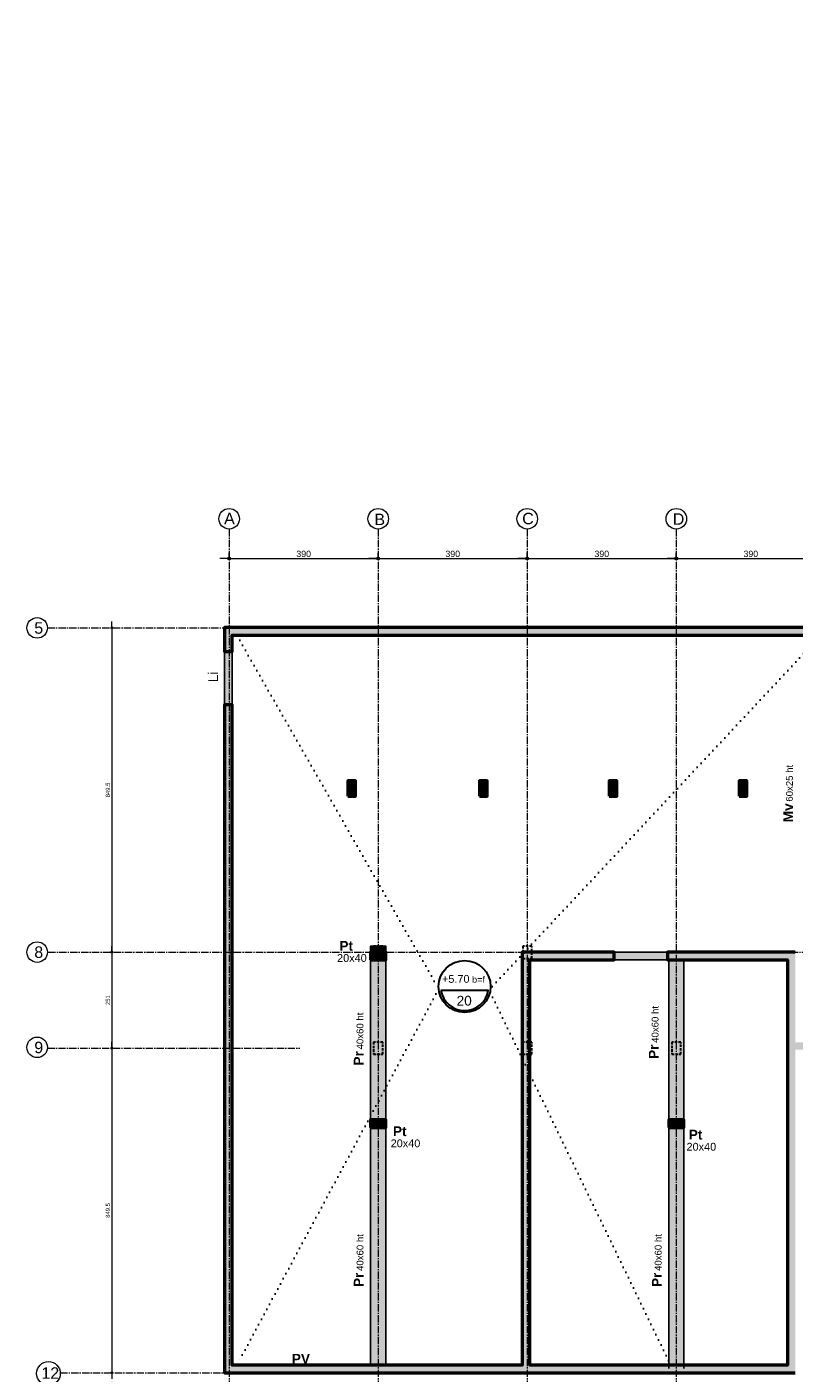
# Model space of a CAD drawing. Header units: millimetres. Extents: x -6159 to 201309, y -25780 to 10326.
# Tile 53 of 128: x 43005 to 45013, y -9217 to -5694. Entities that reach past the tile are written whole.
import ezdxf

# ---------------------------------------------------------------- set-up
doc = ezdxf.new("R2010")
doc.units = ezdxf.units.MM
doc.header["$PDMODE"] = 34
doc.header["$PDSIZE"] = 5
for name, pattern in [('Axes', [28.575, 19.05, -3.175, 3.175, -3.175]), ('Caché', [9.525, 6.35, -3.175]), ('Pointillés', [3, 0, -3])]:
    doc.linetypes.add(name, pattern=pattern)
doc.layers.get('DEFPOINTS').update_dxf_attribs({"color": 251})
for name, color, linetype, lineweight in [('A-Kube-Axes', 6, 'Axes', 18), ('A-Kube-Cotations', 7, 'Continuous', 9), ('A-Kube-Textes', 3, 'Continuous', 30), ('K_5_C1 - Poutre (Pou )', 3, 'Continuous', 25), ('S-Kube-Structure cachée', 4, 'Caché', 30), ('S-Kube-Structure vue', 3, 'Continuous', 25), ('S-Kube-Stucture coupée', 1, 'Continuous', 50)]:
    doc.layers.add(name, color=color, linetype=linetype, lineweight=lineweight)
doc.layers.add('S-Kube-Pochage coupé', color=252, linetype='Continuous', transparency=0.5)
doc.layers.add('S-Kube-Pochage vu', color=254, linetype='Continuous', transparency=0.5)
doc.styles.add('Arial', font='arial.ttf')
doc.dimstyles.new('50e', dxfattribs={"dimscale": 5, "dimtxt": 2.2, "dimasz": 0.15, "dimexe": 3, "dimexo": 3, "dimgap": 1, "dimtad": 1, "dimrnd": 0.5, "dimzin": 12, "dimdsep": 46, "dimtxsty": 'Arial', "dimblk1": 'ROND30', "dimblk2": 'ROND30', "dimsah": 1, "dimcen": 1.5, "dimclrd": 256, "dimclre": 256, "dimclrt": 256, "dimadec": 3, "dimazin": 3, "dimtfac": 1, "dimtmove": 0, "dimatfit": 0, "dimldrblk": 'ROND30', "dimfxl": 1, "dimtolj": 1, "dimtzin": 4, "dimlwd": -1, "dimlwe": -1, "dimarcsym": 0})
doc.dimstyles.new('75e', dxfattribs={"dimscale": 7.5, "dimtxt": 2.2, "dimasz": 0.15, "dimexe": 2, "dimexo": 3, "dimgap": 0.5, "dimtad": 1, "dimdec": 1, "dimrnd": 0.5, "dimzin": 12, "dimdsep": 46, "dimtxsty": 'Arial', "dimblk1": 'ROND30', "dimblk2": 'ROND30', "dimsah": 1, "dimcen": 1.5, "dimclrd": 256, "dimclre": 256, "dimclrt": 256, "dimadec": 3, "dimazin": 3, "dimtfac": 1, "dimtdec": 1, "dimtmove": 0, "dimatfit": 0, "dimldrblk": 'ROND30', "dimfxl": 5, "dimfxlon": 1, "dimtolj": 1, "dimtzin": 4, "dimlwd": -1, "dimlwe": -1, "dimarcsym": 0})

# ---------------------------------------------------------------- blocks, each defined once
blk = doc.blocks.new('240014 - AXES RDC-R+1')
at = {"layer": 'A-Kube-Axes'}
for points in [[(43534.6, -7008.2), (43534.6, -11224.3)], [(43924.6, -7008.2), (43924.6, -11422.8)], [(44314.6, -7008.2), (44314.6, -11621.3)], [(44704.6, -7008.2), (44704.6, -11819.8)], [(43059.2, -7266.3), (48116, -7266.3)], [(43061.4, -8115.8), (45958.6, -8115.8)], [(43059.1, -8366.8), (43719.4, -8366.8)], [(43092.6, -9216.3), (43719.4, -9216.3)]]:
    blk.add_lwpolyline(points, dxfattribs=at)
at = {"layer": 'A-Kube-Axes', "linetype": 'Continuous'}
for centre, radius in [((43534.6, -6981.3), 26.9), ((43924.6, -6981.3), 26.9), ((44314.6, -6981.3), 26.9), ((44704.6, -6981.3), 26.9), ((43032.3, -7266.9), 26.9), ((43032.3, -8115.4), 26.9), ((43032.3, -8364.8), 26.9), ((43061.8, -9218.2), 30.9)]:
    blk.add_circle(centre, radius, dxfattribs=at)
at = {"layer": 'A-Kube-Axes', "char_height": 30, "attachment_point": 1, "style": 'Arial'}
for s, insert in [('A', (43521.4, -6965.6)), ('B', (43914.6, -6967.9)), ('C', (44301.4, -6965.6)), ('D', (44695.3, -6966.9)), ('5', (43024.7, -7252.1)), ('8', (43024.7, -8100.6)), ('9', (43024.7, -8350)), ('12', (43043.3, -9202.2))]:
    blk.add_mtext_dynamic_manual_height_columns(s, width=151.915, gutter_width=75, heights=[0], dxfattribs=dict(at, insert=insert))
blk = doc.blocks.new('ROND30')
blk.add_line((0, 0), (21.6, 0))
for radius in [3.28, 2.67, 2.07, 1.62, 1.02, 0.412]:
    blk.add_circle((0, 0), radius)
blk = doc.blocks.new('*D34')
at = {"layer": 'A-Kube-Cotations', "transparency": 16777216}
for p, q in [((43534.6, -7085.4), (43534.6, -7070.4)), ((43924.6, -7085.4), (43924.6, -7070.4)), ((43535.7, -7085.4), (43923.4, -7085.4))]:
    blk.add_line(p, q, dxfattribs=at)
at = {"layer": 'DEFPOINTS', "color": 0, "transparency": 16777216}
for p in [(43534.6, -7085.4), (43924.6, -7085.4), (43924.6, -7085.4)]:
    blk.add_point(p, dxfattribs=at)
at = {"layer": 'A-Kube-Cotations', "transparency": 16777216, "xscale": 1.125, "yscale": 1.125, "zscale": 1.125, "rotation": 180}
blk.add_blockref('ROND30', (43534.6, -7085.4), dxfattribs=at)
at = {"layer": 'A-Kube-Cotations', "transparency": 16777216, "xscale": 1.125, "yscale": 1.125, "zscale": 1.125}
blk.add_blockref('ROND30', (43924.6, -7085.4), dxfattribs=at)
at = {"layer": 'A-Kube-Cotations', "transparency": 16777216, "insert": (43729.6, -7073.2), "char_height": 16.5, "attachment_point": 5, "style": 'Arial'}
blk.add_mtext('\\A1;390', dxfattribs=at)
blk = doc.blocks.new('*D35')
at = {"layer": 'A-Kube-Cotations', "transparency": 16777216}
for p, q in [((43924.6, -7085.4), (43924.6, -7070.4)), ((44314.6, -7085.4), (44314.6, -7070.4)), ((43925.7, -7085.4), (44313.4, -7085.4))]:
    blk.add_line(p, q, dxfattribs=at)
at = {"layer": 'DEFPOINTS', "color": 0, "transparency": 16777216}
for p in [(43924.6, -7085.4), (44314.6, -7085.4), (44314.6, -7085.4)]:
    blk.add_point(p, dxfattribs=at)
at = {"layer": 'A-Kube-Cotations', "transparency": 16777216, "xscale": 1.125, "yscale": 1.125, "zscale": 1.125, "rotation": 180}
blk.add_blockref('ROND30', (43924.6, -7085.4), dxfattribs=at)
at = {"layer": 'A-Kube-Cotations', "transparency": 16777216, "xscale": 1.125, "yscale": 1.125, "zscale": 1.125}
blk.add_blockref('ROND30', (44314.6, -7085.4), dxfattribs=at)
at = {"layer": 'A-Kube-Cotations', "transparency": 16777216, "insert": (44119.6, -7073.2), "char_height": 16.5, "attachment_point": 5, "style": 'Arial'}
blk.add_mtext('\\A1;390', dxfattribs=at)
blk = doc.blocks.new('*D36')
at = {"layer": 'A-Kube-Cotations', "transparency": 16777216}
for p, q in [((44314.6, -7085.4), (44314.6, -7070.4)), ((44704.6, -7085.4), (44704.6, -7070.4)), ((44315.7, -7085.4), (44703.4, -7085.4))]:
    blk.add_line(p, q, dxfattribs=at)
at = {"layer": 'DEFPOINTS', "color": 0, "transparency": 16777216}
for p in [(44314.6, -7085.4), (44704.6, -7085.4), (44704.6, -7085.4)]:
    blk.add_point(p, dxfattribs=at)
at = {"layer": 'A-Kube-Cotations', "transparency": 16777216, "xscale": 1.125, "yscale": 1.125, "zscale": 1.125, "rotation": 180}
blk.add_blockref('ROND30', (44314.6, -7085.4), dxfattribs=at)
at = {"layer": 'A-Kube-Cotations', "transparency": 16777216, "xscale": 1.125, "yscale": 1.125, "zscale": 1.125}
blk.add_blockref('ROND30', (44704.6, -7085.4), dxfattribs=at)
at = {"layer": 'A-Kube-Cotations', "transparency": 16777216, "insert": (44509.6, -7073.2), "char_height": 16.5, "attachment_point": 5, "style": 'Arial'}
blk.add_mtext('\\A1;390', dxfattribs=at)
blk = doc.blocks.new('*D37')
at = {"layer": 'A-Kube-Cotations', "transparency": 16777216}
for p, q in [((44704.6, -7085.4), (44704.6, -7070.4)), ((45094.6, -7085.4), (45094.6, -7070.4)), ((44705.7, -7085.4), (45093.4, -7085.4))]:
    blk.add_line(p, q, dxfattribs=at)
at = {"layer": 'DEFPOINTS', "color": 0, "transparency": 16777216}
for p in [(44704.6, -7085.4), (45094.6, -7085.4), (45094.6, -7085.4)]:
    blk.add_point(p, dxfattribs=at)
at = {"layer": 'A-Kube-Cotations', "transparency": 16777216, "xscale": 1.125, "yscale": 1.125, "zscale": 1.125, "rotation": 180}
blk.add_blockref('ROND30', (44704.6, -7085.4), dxfattribs=at)
at = {"layer": 'A-Kube-Cotations', "transparency": 16777216, "xscale": 1.125, "yscale": 1.125, "zscale": 1.125}
blk.add_blockref('ROND30', (45094.6, -7085.4), dxfattribs=at)
at = {"layer": 'A-Kube-Cotations', "transparency": 16777216, "insert": (44899.6, -7073.2), "char_height": 16.5, "attachment_point": 5, "style": 'Arial'}
blk.add_mtext('\\A1;390', dxfattribs=at)
blk = doc.blocks.new('*U3')
at = {"layer": 'A-Kube-Textes'}
blk.add_line((36.5, -6.3), (-36.5, -6.3), dxfattribs=at)
blk.add_circle((0, 0), 40, dxfattribs=at)
blk.add_arc((0, 0), 37, 189.8569, 350.1431, dxfattribs=at)
blk = doc.blocks.new('*D207')
at = {"layer": 'A-Kube-Cotations', "transparency": 16777216}
blk.add_line((43227.9, -7267.1), (43227.9, -8115.1), dxfattribs=at)
at = {"layer": 'DEFPOINTS', "color": 0, "transparency": 16777216}
for p in [(43227.9, -7266.3), (43227.9, -8115.8), (43227.9, -8115.8)]:
    blk.add_point(p, dxfattribs=at)
at = {"layer": 'A-Kube-Cotations', "transparency": 16777216, "xscale": 0.75, "yscale": 0.75, "zscale": 0.75}
for p, rotation in [((43227.9, -7266.3), 90), ((43227.9, -8115.8), 270)]:
    blk.add_blockref('ROND30', p, dxfattribs=dict(at, rotation=rotation))
at = {"layer": 'A-Kube-Cotations', "transparency": 16777216, "insert": (43217.3, -7691.1), "char_height": 11, "attachment_point": 5, "rotation": 90, "style": 'Arial'}
blk.add_mtext('\\A1;849.5', dxfattribs=at)
blk = doc.blocks.new('*D208')
at = {"layer": 'A-Kube-Cotations', "transparency": 16777216}
for p, q in [((43227.9, -8116.6), (43227.9, -8366.1)), ((43242.9, -8115.8), (43242.9, -8115.8)), ((43242.9, -8366.8), (43242.9, -8366.8))]:
    blk.add_line(p, q, dxfattribs=at)
at = {"layer": 'DEFPOINTS', "color": 0, "transparency": 16777216}
for p in [(43227.9, -8115.8), (43227.9, -8366.8), (43227.9, -8366.8)]:
    blk.add_point(p, dxfattribs=at)
at = {"layer": 'A-Kube-Cotations', "transparency": 16777216, "xscale": 0.75, "yscale": 0.75, "zscale": 0.75}
for p, rotation in [((43227.9, -8115.8), 90), ((43227.9, -8366.8), 270)]:
    blk.add_blockref('ROND30', p, dxfattribs=dict(at, rotation=rotation))
at = {"layer": 'A-Kube-Cotations', "transparency": 16777216, "insert": (43217.3, -8241.3), "char_height": 11, "attachment_point": 5, "rotation": 90, "style": 'Arial'}
blk.add_mtext('\\A1;251', dxfattribs=at)
blk = doc.blocks.new('*D209')
at = {"layer": 'A-Kube-Cotations', "transparency": 16777216}
for p, q in [((43227.9, -8367.6), (43227.9, -9215.6)), ((43242.9, -8366.8), (43242.9, -8366.8)), ((43242.9, -9216.3), (43242.9, -9216.3))]:
    blk.add_line(p, q, dxfattribs=at)
at = {"layer": 'DEFPOINTS', "color": 0, "transparency": 16777216}
for p in [(43227.9, -8366.8), (43227.9, -9216.3), (43227.9, -9216.3)]:
    blk.add_point(p, dxfattribs=at)
at = {"layer": 'A-Kube-Cotations', "transparency": 16777216, "xscale": 0.75, "yscale": 0.75, "zscale": 0.75}
for p, rotation in [((43227.9, -8366.8), 90), ((43227.9, -9216.3), 270)]:
    blk.add_blockref('ROND30', p, dxfattribs=dict(at, rotation=rotation))
at = {"layer": 'A-Kube-Cotations', "transparency": 16777216, "insert": (43217.3, -8791.6), "char_height": 11, "attachment_point": 5, "rotation": 90, "style": 'Arial'}
blk.add_mtext('\\A1;849.5', dxfattribs=at)

msp = doc.modelspace()

# ---------------------------------------------------------------- hatches: boundary and pattern name
at = {"layer": 'S-Kube-Pochage coupé'}
h = msp.add_hatch(color=256, dxfattribs=at)
h.dxf.hatch_style = 1
h.paths.add_polyline_path([(45894.722, -5739.128), (45914.722, -5739.128), (45914.719, -5714.128), (45945.89, -5714.128), (45945.89, -5694.128), (45874.722, -5694.128), (45874.722, -7266.128), (43522.722, -7266.203), (43522.722, -7328.536), (43542.722, -7328.536), (43542.722, -7286.202), (45874.722, -7286.128), (45874.718, -8056.095), (47867.722, -8056.095), (47867.722, -8026.095), (45894.718, -8026.095), (45894.722, -6732.396), (46843.865, -6732.396), (46843.865, -6551.396), (47869.832, -6551.396), (47869.832, -6697.396), (46995.778, -6697.396), (46995.778, -6732.396), (47889.832, -6732.396), (47889.832, -6531.396), (46823.865, -6531.396), (46823.865, -6697.504), (46344.632, -6697.289), (46344.632, -5693.913), (46085.89, -5694.128), (46085.89, -5714.128), (46324.632, -5714.128), (46324.632, -6697.396), (45894.722, -6697.396), (45894.722, -5739.098)])
h = msp.add_hatch(color=256, dxfattribs=at)
h.dxf.hatch_style = 1
h.paths.add_polyline_path([(45074.586, -8135.58), (45074.586, -8115.58)], flags=16)
h.paths.add_polyline_path([(45874.722, -8856.203), (45894.716, -8856.203), (45894.716, -8216.094), (47867.722, -8216.094), (47867.722, -8196.094), (45874.716, -8196.094), (45874.716, -8351.202), (45015.666, -8351.202), (45015.666, -8115.832), (44681.668, -8115.702), (44681.668, -8135.702), (44995.666, -8135.702), (44995.666, -9196.202), (44321.084, -9196.202), (44321.084, -8135.702), (44541.668, -8135.702), (44541.668, -8115.832), (44301.084, -8115.832), (44301.084, -9196.202), (43542.722, -9196.202), (43542.722, -7468.536), (43522.722, -7468.536), (43522.722, -9216.202), (45015.666, -9216.202), (45015.666, -8371.202), (45874.716, -8371.202), (45874.716, -8856.203)])
h = msp.add_hatch(color=256, dxfattribs=at)
h.dxf.hatch_style = 1
h.paths.add_polyline_path([(43845.224, -7706.955), (43865.224, -7706.955), (43865.224, -7666.955), (43845.224, -7666.955)], flags=17)
h = msp.add_hatch(color=256, dxfattribs=at)
h.dxf.hatch_style = 1
h.paths.add_polyline_path([(44189.332, -7706.955), (44209.332, -7706.955), (44209.332, -7666.955), (44189.332, -7666.955)], flags=17)
h = msp.add_hatch(color=256, dxfattribs=at)
h.dxf.hatch_style = 1
h.paths.add_polyline_path([(44529.089, -7706.955), (44549.089, -7706.955), (44549.089, -7666.955), (44529.089, -7666.955)], flags=17)
h = msp.add_hatch(color=256, dxfattribs=at)
h.dxf.hatch_style = 1
h.paths.add_polyline_path([(44868.866, -7707.015), (44888.866, -7707.015), (44888.866, -7667.015), (44868.866, -7667.015)], flags=17)
h = msp.add_hatch(color=256, dxfattribs=at)
h.dxf.hatch_style = 1
h.paths.add_polyline_path([(43904.492, -8135.733), (43944.492, -8135.733), (43944.492, -8115.733), (43904.492, -8115.733)], flags=17)
h = msp.add_hatch(color=256, dxfattribs=at)
h.dxf.hatch_style = 1
h.paths.add_polyline_path([(43904.567, -8574.347), (43944.567, -8574.347), (43944.567, -8554.347), (43904.567, -8554.347)], flags=17)
h = msp.add_hatch(color=256, dxfattribs=at)
h.dxf.hatch_style = 1
h.paths.add_polyline_path([(44684.651, -8574.29), (44724.651, -8574.283), (44724.651, -8554.166), (44684.651, -8554.166)], flags=17)
at = {"layer": 'S-Kube-Pochage vu'}
h = msp.add_hatch(color=256, dxfattribs=at)
h.dxf.hatch_style = 1
h.paths.add_polyline_path([(43542.722, -7328.536), (43522.722, -7328.536), (43522.722, -7468.536), (43542.722, -7468.536)])
h = msp.add_hatch(color=256, dxfattribs=at)
h.dxf.hatch_style = 1
h.paths.add_polyline_path([(43944.492, -8099.832), (43904.492, -8099.832), (43904.492, -8115.733), (43944.492, -8115.733)])
h = msp.add_hatch(color=256, dxfattribs=at)
h.dxf.hatch_style = 1
h.paths.add_polyline_path([(43944.492, -8135.733), (43904.492, -8135.733), (43904.492, -8554.181), (43944.492, -8554.181)])
h = msp.add_hatch(color=256, dxfattribs=at)
h.dxf.hatch_style = 1
h.paths.add_polyline_path([(44681.668, -8135.702), (44541.668, -8135.702), (44541.668, -8115.702), (44681.668, -8115.702)])
h = msp.add_hatch(color=256, dxfattribs=at)
h.dxf.hatch_style = 1
h.paths.add_polyline_path([(44724.651, -8135.718), (44684.651, -8135.718), (44684.651, -8554.166), (44724.651, -8554.166)])
h = msp.add_hatch(color=256, dxfattribs=at)
h.dxf.hatch_style = 1
h.paths.add_polyline_path([(43944.567, -8574.347), (43904.567, -8574.347), (43904.567, -9196.202), (43944.567, -9196.202)])
h = msp.add_hatch(color=256, dxfattribs=at)
h.dxf.hatch_style = 1
h.paths.add_polyline_path([(44724.651, -8574.283), (44684.651, -8574.29), (44684.651, -9205.613), (44724.651, -9205.613)])

# ---------------------------------------------------------------- linework, layer by layer
at = {"layer": 'A-Kube-Textes', "linetype": 'Pointillés', "ltscale": 5}
for points in [[(43554.724, -7286.232), (44082.949, -8211.572)], [(44212.65, -8216.281), (45082.365, -7286.107)], [(44082.949, -8211.572), (43554.724, -9196.158)], [(44217.219, -8219.526), (44694.567, -9205.597)]]:
    msp.add_lwpolyline(points, dxfattribs=at)
at = {"layer": 'K_5_C1 - Poutre (Pou )'}
msp.add_lwpolyline([(44340.599, -9217.172), (44340.599, -9217.032)], dxfattribs=at)
at = {"layer": 'S-Kube-Structure cachée'}
for points in [[(43936.567, -8099.832), (43912.567, -8099.832), (43912.567, -8131.832), (43936.567, -8131.832)], [(44326.567, -8099.832), (44302.767, -8099.832), (44302.767, -8131.999), (44326.567, -8131.999)], [(43936.567, -8350.832), (43912.567, -8350.832), (43912.567, -8382.832), (43936.567, -8382.832)], [(44326.567, -8350.832), (44302.567, -8350.832), (44302.567, -8382.832), (44326.567, -8382.832)], [(44716.567, -8350.832), (44692.567, -8350.832), (44692.567, -8382.832), (44716.567, -8382.832)]]:
    msp.add_lwpolyline(points, close=True, dxfattribs=at)
at = {"layer": 'S-Kube-Structure vue'}
for points in [[(43522.722, -7328.536), (43522.722, -7468.536)], [(43542.722, -7328.536), (43542.722, -7468.536)], [(43904.492, -8115.733), (43904.492, -8099.832), (43944.492, -8099.832), (43944.492, -8115.733)], [(43904.492, -8135.733), (43904.492, -8554.347)], [(43944.492, -8135.733), (43944.492, -8554.347)], [(44684.651, -8135.718), (44684.651, -8554.166)], [(44724.651, -8135.718), (44724.651, -8554.166)], [(43904.567, -8574.347), (43904.567, -9196.202)], [(43944.567, -8574.347), (43944.567, -9196.202)], [(44684.651, -8574.29), (44684.728, -9205.613)], [(44724.651, -8574.283), (44724.728, -9205.613)]]:
    msp.add_lwpolyline(points, dxfattribs=at)
msp.add_lwpolyline([(44681.668, -8135.702), (44541.668, -8135.702), (44541.668, -8115.702), (44681.668, -8115.702)], close=True, dxfattribs=at)
at = {"layer": 'S-Kube-Stucture coupée'}
for points in [[(45874.722, -7266.128), (43522.722, -7266.203), (43522.722, -7328.536), (43542.722, -7328.536), (43542.722, -7286.202), (45874.722, -7286.128)], [(45015.666, -8115.832), (44681.668, -8115.702), (44681.668, -8135.702), (44995.666, -8135.702), (44995.666, -9196.202), (44321.084, -9196.202), (44321.084, -8135.702), (44541.668, -8135.702), (44541.668, -8115.832), (44301.084, -8115.832), (44301.084, -9196.202), (43542.722, -9196.202), (43542.722, -7468.536), (43522.722, -7468.536), (43522.722, -9216.202), (45015.666, -9216.202)]]:
    msp.add_lwpolyline(points, dxfattribs=at)
for points in [[(43845.224, -7706.955), (43865.224, -7706.955), (43865.224, -7666.955), (43845.224, -7666.955)], [(44189.332, -7706.955), (44209.332, -7706.955), (44209.332, -7666.955), (44189.332, -7666.955)], [(44529.089, -7706.955), (44549.089, -7706.955), (44549.089, -7666.955), (44529.089, -7666.955)], [(44868.866, -7707.015), (44888.866, -7707.015), (44888.866, -7667.015), (44868.866, -7667.015)], [(43904.492, -8135.733), (43944.492, -8135.733), (43944.492, -8115.733), (43904.492, -8115.733)], [(43904.567, -8574.347), (43944.567, -8574.347), (43944.567, -8554.347), (43904.567, -8554.347)], [(44684.651, -8574.29), (44724.651, -8574.283), (44724.651, -8554.166), (44684.651, -8554.166)]]:
    msp.add_lwpolyline(points, close=True, dxfattribs=at)

# ---------------------------------------------------------------- block references
at = {"linetype": 'Continuous', "xscale": 1.7, "yscale": 1.7, "zscale": 1.7}
msp.add_blockref('*U3', (44150.678, -8205.513), dxfattribs=at)
at = {"layer": 'A-Kube-Axes'}
msp.add_blockref('240014 - AXES RDC-R+1', (0, 0), dxfattribs=at)

# ---------------------------------------------------------------- texts
at = {"layer": 'A-Kube-Textes', "rotation": 90, "style": 'Arial'}
for s, insert, char_height, attachment_point in [('\\PLi', (43471.348, -7381.483), 25.5, 6), ('60x25 ht', (45000.651, -7721.687), 18, 4), ('{\\fArial|b1|i0|c0|p34;Mv}', (44997.059, -7726.093), 25.5, 6), ('40x60 ht', (43877.022, -8370.2), 18, 4), ('40x60 ht', (44649.182, -8352.935), 18, 4), ('{\\fArial|b1|i0|c0|p34;Pr}', (43873.43, -8374.606), 25.5, 6), ('{\\fArial|b1|i0|c0|p34;Pr}', (44645.59, -8357.342), 25.5, 6), ('40x60 ht', (43877.098, -8949.976), 18, 4), ('40x60 ht', (44657.258, -8949.962), 18, 4), ('{\\fArial|b1|i0|c0|p34;Pr}', (43873.506, -8954.383), 25.5, 6), ('{\\fArial|b1|i0|c0|p34;Pr}', (44653.666, -8954.368), 25.5, 6)]:
    msp.add_mtext(s, dxfattribs=dict(at, insert=insert, char_height=char_height, attachment_point=attachment_point))
at = {"layer": 'A-Kube-Textes', "style": 'Arial'}
for s, insert, char_height, attachment_point in [('{\\fArial|b1|i0|c0|p34;Pt}', (43858.534, -8099.226), 25.5, 6), ('20x40', (43816.955, -8130.955), 20.4, 4), ('{\\H0.8x;+5.70\\H0.83334x; b=f}', (44147.642, -8196.027), 25.5, 8), ('20', (44149.539, -8255.79), 25.5, 8), ('{\\fArial|b1|i0|c0|p34;Pt}', (43998.776, -8584.404), 25.5, 6), ('{\\fArial|b1|i0|c0|p34;Pt}', (44772.891, -8593.274), 25.5, 6), ('20x40', (43957.197, -8616.133), 20.4, 4), ('20x40', (44731.313, -8625.004), 20.4, 4), ('{\\fArial|b1|i0|c0|p34;PV}', (43746.151, -9179.766), 25.5, 6)]:
    msp.add_mtext(s, dxfattribs=dict(at, insert=insert, char_height=char_height, attachment_point=attachment_point))

# ---------------------------------------------------------------- dimensions: what is measured, and where the dimension line sits
at = {"layer": 'A-Kube-Cotations'}
dim = msp.add_linear_dim(base=(43924.567, -7085.367), p1=(43534.567, -7085.367), p2=(43924.567, -7085.367), dimstyle='75e', dxfattribs=at)
dim.commit()
dim.dimension.update_dxf_attribs({"geometry": '*D34', "text_midpoint": (43729.567, -7073.187)})
for base, p1, p2, picture, middle in [((44314.567, -7085.367), (43924.567, -7085.367), (44314.567, -7085.367), '*D35', (44119.567, -7073.187)), ((44704.567, -7085.367), (44314.567, -7085.367), (44704.567, -7085.367), '*D36', (44509.567, -7073.187)), ((45094.567, -7085.367), (44704.567, -7085.367), (45094.567, -7085.367), '*D37', (44899.567, -7073.187))]:
    dim = msp.add_linear_dim(base=base, p1=p1, p2=p2, dimstyle='75e', override={"dimtmove": 1}, dxfattribs=at)
    dim.commit()
    dim.dimension.update_dxf_attribs({"geometry": picture, "text_midpoint": middle})
dim = msp.add_linear_dim(base=(43227.886, -8115.832), p1=(43227.886, -7266.332), p2=(43227.886, -8115.832), angle=90, dimstyle='50e', dxfattribs=at)
dim.commit()
dim.dimension.update_dxf_attribs({"geometry": '*D207', "text_midpoint": (43217.269, -7691.082)})
for base, p1, p2, picture, middle in [((43227.886, -8366.832), (43227.886, -8115.832), (43227.886, -8366.832), '*D208', (43217.269, -8241.332)), ((43227.886, -9216.332), (43227.886, -8366.832), (43227.886, -9216.332), '*D209', (43217.269, -8791.582))]:
    dim = msp.add_linear_dim(base=base, p1=p1, p2=p2, angle=90, dimstyle='50e', override={"dimtmove": 1}, dxfattribs=at)
    dim.commit()
    dim.dimension.update_dxf_attribs({"geometry": picture, "text_midpoint": middle})

doc.saveas('drawing.dxf')
